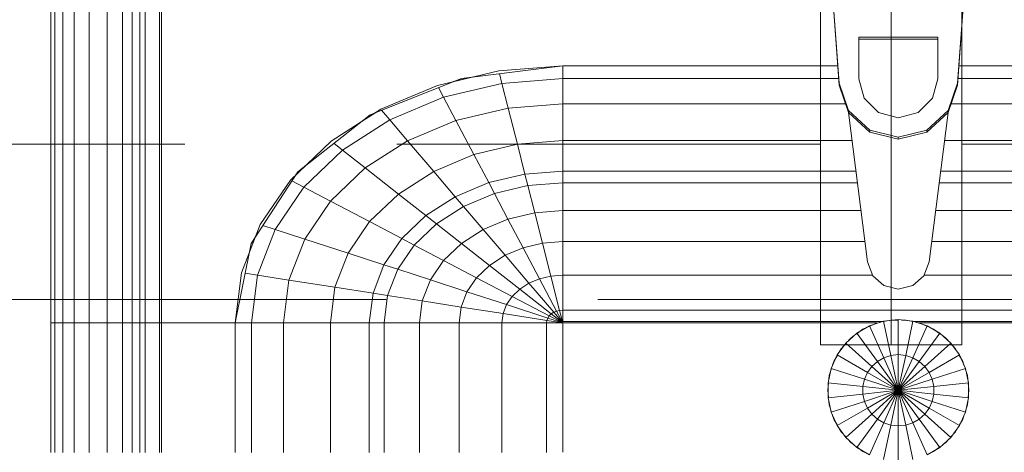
# Model space of a CAD drawing. Header units: millimetres. Extents: x -121 to 17420, y 1231 to 43130.
# Tile 11 of 57: x 7330 to 7678, y 42347 to 42500. Entities that reach past the tile are written whole.
import ezdxf

# ---------------------------------------------------------------- set-up
doc = ezdxf.new("R2010")
doc.units = ezdxf.units.MM
for name, pattern in [('ADSK_Осевая', [700, 500, -100, 0, -100]), ('ADSK_Скрыто', [300, 150, -150]), ('ADSK_Штриховая_ш3 п1_5', [225, 150, -75])]:
    doc.linetypes.add(name, pattern=pattern)
for name, color, linetype, lineweight in [('A-____-____-DIMS', 211, 'Continuous', 9), ('A-____-____-DIMS-50', 211, 'Continuous', 9), ('A-DETL-____-HDLN', 90, 'ADSK_Скрыто', 9), ('A-DETL-____-MBND', 5, 'ADSK_Штриховая_ш3 п1_5', 20), ('M-EQPM-____-OTLN', 50, 'Continuous', 20), ('P-PIPE-____-CNTR', 3, 'ADSK_Осевая', 20), ('P-PIPE-____-OTLN', 3, 'Continuous', 20)]:
    doc.layers.add(name, color=color, linetype=linetype, lineweight=lineweight)
doc.styles.add('GOST Common_1', font='GOST_Common.ttf', dxfattribs={"width": 0.9, "height": 125})
doc.dimstyles.new('ADSK_Основной_2_5_мм', dxfattribs={"dimscale": 304.8, "dimtxt": 0.412449, "dimasz": 0.328084, "dimexe": 0.246063, "dimexo": 0.000807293, "dimgap": 0.049213, "dimtad": 1, "dimdec": 0, "dimlfac": 304.8, "dimdsep": 46, "dimtxsty": 'GOST Common_1', "dimblk1": 'OBLIQUE', "dimblk2": 'OBLIQUE', "dimsah": 1, "dimcen": 0.09, "dimdle": 0.246063, "dimazin": 2, "dimtfac": 1, "dimtdec": 4, "dimtix": 1, "dimtmove": 0, "dimatfit": 3, "dimfxl": 1, "dimtvp": 1, "dimtolj": 1, "dimtzin": 0, "dimlwd": 20, "dimlwe": 20, "dimarcsym": 2})

# ---------------------------------------------------------------- blocks, each defined once
blk = doc.blocks.new('Прямая форма - 83 new-608916-В_Этаж 01_Канализация')
at = {"layer": 'M-EQPM-____-OTLN', "color": 9}
for p, q in [((-299.99, 0), (-299.99, -183.27)), ((-291.73, 0), (-291.73, -183.27)), ((-271.3, 0), (-271.3, -183.27)), ((-268.48, 0), (-268.48, -183.27)), ((-266.64, 0), (-266.64, -183.27)), ((-261.6, 0), (-261.6, -183.27)), ((-260.87, -183.24), (-260.87, 0)), ((-298.6, 0), (-298.6, -183.27)), ((-295.82, 0), (-295.82, -183.27)), ((-286.45, 0), (-286.45, -183.27)), ((-280.15, 0), (-280.15, -183.27)), ((-274.68, 0), (-274.68, -183.27)), ((-260.84, 0), (-260.84, -183.27)), ((-20.95, -98.41), (-23.89, -58.26)), ((-23.89, -59.01), (-20.95, -99.15)), ((20.95, -98.41), (23.89, -58.26)), ((23.89, -59.01), (20.95, -99.15)), ((-14, -82.11), (14, -82.11)), ((-14, -96.93), (-14, -82.11)), ((14, -82.86), (-14, -82.86)), ((14, -82.11), (14, -96.93)), ((-163.2, -99.24), (-141.45, -94.07)), ((-118.83, -92.28), (-154.66, -96.74)), ((-141.45, -94.07), (-118.83, -92.32)), ((-21.4, -92.28), (-118.83, -92.28)), ((-118.83, -92.32), (-21.39, -92.32)), ((-118.83, -96.84), (-118.83, -92.32)), ((-118.83, -92.32), (-118.83, -96.84)), ((21.39, -92.32), (118.83, -92.32)), ((118.83, -92.28), (21.4, -92.28)), ((-154.66, -96.74), (-186.98, -109.66)), ((-150.5, -96.22), (-157.58, -97.91)), ((-141.2, -95.06), (-140.32, -98.51)), ((-118.83, -96.84), (-140.32, -98.51)), ((-21.06, -96.84), (-118.83, -96.84)), ((-118.83, -105.76), (-118.83, -96.84)), ((-118.83, -96.84), (-118.83, -105.76)), ((-12.12, -103.8), (-14, -96.93)), ((14, -96.93), (12.12, -103.8)), ((118.83, -96.84), (21.06, -96.84)), ((-183.25, -107.65), (-163.2, -99.24)), ((-162.8, -99.99), (-160.99, -103.42)), ((-140.32, -98.51), (-160.99, -103.42)), ((-140.32, -98.51), (-138.11, -107.25)), ((-20.95, -99.15), (-20.95, -98.41)), ((-20.95, -98.41), (-17.66, -108.08)), ((-17.66, -108.83), (-20.95, -99.15)), ((17.66, -108.08), (20.95, -98.41)), ((20.95, -99.15), (17.66, -108.83)), ((20.95, -99.15), (20.95, -98.41)), ((-160.99, -103.42), (-180.04, -111.41)), ((-160.99, -103.42), (-156.64, -111.66)), ((-7, -108.84), (-12.12, -103.8)), ((12.12, -103.8), (7, -108.84)), ((-200.82, -118.96), (-183.25, -107.65)), ((-182.92, -108.03), (-180.04, -111.41)), ((-138.11, -107.25), (-156.64, -111.66)), ((-118.83, -105.76), (-138.11, -107.25)), ((-138.11, -107.25), (-134.86, -120.03)), ((-18.71, -105.76), (-118.83, -105.76)), ((-118.83, -118.79), (-118.83, -105.76)), ((-118.83, -105.76), (-118.83, -118.79)), ((118.83, -105.76), (18.71, -105.76)), ((-186.98, -109.66), (-212.64, -129.78)), ((-180.04, -111.41), (-196.74, -122.16)), ((-185.36, -109.01), (-189.8, -111.86)), ((-180.04, -111.41), (-173.73, -118.82)), ((-17.66, -108.08), (-10.06, -115.03)), ((-17.66, -108.83), (-17.66, -108.08)), ((-10.06, -115.78), (-17.66, -108.83)), ((-17.64, -108.83), (-10.91, -161.71)), ((0, -110.68), (-7, -108.84)), ((7, -108.84), (0, -110.68)), ((10.06, -115.03), (17.66, -108.08)), ((17.66, -108.83), (10.06, -115.78)), ((10.91, -161.71), (17.64, -108.83)), ((17.66, -108.83), (17.66, -108.08)), ((-156.64, -111.66), (-173.73, -118.82)), ((-156.64, -111.66), (-150.29, -123.7)), ((-10.06, -115.03), (0, -117.56)), ((-10.06, -115.78), (-10.06, -115.03)), ((0, -117.56), (10.06, -115.03)), ((10.06, -115.78), (10.06, -115.03)), ((0, -118.3), (-10.06, -115.78)), ((10.06, -115.78), (0, -118.3)), ((0, -118.3), (0, -117.56)), ((-215.24, -132.74), (-200.82, -118.96)), ((-199.83, -119.73), (-196.74, -122.16)), ((-173.73, -118.82), (-188.7, -128.46)), ((-173.73, -118.82), (-164.5, -129.66)), ((-134.86, -120.03), (-150.29, -123.7)), ((-118.83, -118.79), (-134.86, -120.03)), ((-134.86, -120.03), (-132.18, -130.59)), ((-16.37, -118.79), (-118.83, -118.79)), ((-118.83, -129.56), (-118.83, -118.79)), ((-118.83, -118.79), (-118.83, -129.56)), ((118.83, -118.79), (16.37, -118.79)), ((-196.74, -122.16), (-210.44, -135.26)), ((-196.74, -122.16), (-188.7, -128.46)), ((-150.29, -123.7), (-164.5, -129.66)), ((-150.29, -123.7), (-145.03, -133.65)), ((-209.86, -127.6), (-213.45, -131.03)), ((-188.7, -128.46), (-200.99, -140.21)), ((-188.7, -128.46), (-176.96, -137.68)), ((-212.64, -129.78), (-229.11, -155.13)), ((-164.5, -129.66), (-176.96, -137.68)), ((-164.5, -129.66), (-156.87, -138.61)), ((-132.18, -130.59), (-145.03, -133.65)), ((-118.83, -129.56), (-132.18, -130.59)), ((-132.18, -130.59), (-131.15, -134.66)), ((-15, -129.56), (-118.83, -129.56)), ((-118.83, -133.71), (-118.83, -129.56)), ((-118.83, -129.56), (-118.83, -133.71)), ((118.83, -129.56), (15, -129.56)), ((-225.96, -148.47), (-215.24, -132.74)), ((-210.44, -135.26), (-220.62, -150.2)), ((-214.73, -133.01), (-210.44, -135.26)), ((-210.44, -135.26), (-200.99, -140.21)), ((-145.03, -133.65), (-156.87, -138.61)), ((-145.03, -133.65), (-143.01, -137.48)), ((-131.15, -134.66), (-143.01, -137.48)), ((-118.83, -133.71), (-131.15, -134.66)), ((-131.15, -134.66), (-128.72, -144.27)), ((-14.47, -133.71), (-118.83, -133.71)), ((-118.83, -143.5), (-118.83, -133.71)), ((-118.83, -133.71), (-118.83, -143.5)), ((118.83, -133.71), (14.47, -133.71)), ((-176.96, -137.68), (-187.18, -147.45)), ((-176.96, -137.68), (-167.24, -145.29)), ((-156.87, -138.61), (-167.24, -145.29)), ((-156.87, -138.61), (-153.93, -142.06)), ((-143.01, -137.48), (-153.93, -142.06)), ((-143.01, -137.48), (-138.23, -146.53)), ((-200.99, -140.21), (-210.13, -153.61)), ((-200.99, -140.21), (-187.18, -147.45)), ((-153.93, -142.06), (-163.51, -148.22)), ((-153.93, -142.06), (-146.99, -150.2)), ((-167.24, -145.29), (-175.76, -153.43)), ((-167.24, -145.29), (-163.51, -148.22)), ((-128.72, -144.27), (-138.23, -146.53)), ((-118.83, -143.5), (-128.72, -144.27)), ((-128.72, -144.27), (-125.98, -155.06)), ((-13.23, -143.5), (-118.83, -143.5)), ((-118.83, -154.51), (-118.83, -143.5)), ((-118.83, -143.5), (-118.83, -154.51)), ((118.83, -143.5), (13.23, -143.5)), ((-232.55, -165.53), (-225.96, -148.47)), ((-224.98, -148.78), (-220.62, -150.2)), ((-187.18, -147.45), (-194.78, -158.6)), ((-187.18, -147.45), (-175.76, -153.43)), ((-163.51, -148.22), (-171.37, -155.74)), ((-163.51, -148.22), (-154.68, -155.15)), ((-138.23, -146.53), (-146.99, -150.2)), ((-138.23, -146.53), (-132.86, -156.7)), ((-227.69, -152.95), (-229.73, -158.23)), ((-220.62, -150.2), (-226.89, -166.41)), ((-220.62, -150.2), (-210.13, -153.61)), ((-146.99, -150.2), (-154.68, -155.15)), ((-146.99, -150.2), (-139.2, -159.35)), ((-229.11, -155.13), (-234.78, -183.24)), ((-210.13, -153.61), (-215.75, -168.15)), ((-210.13, -153.61), (-194.78, -158.6)), ((-175.76, -153.43), (-182.09, -162.72)), ((-171.37, -155.74), (-177.21, -164.3)), ((-175.76, -153.43), (-171.37, -155.74)), ((-171.37, -155.74), (-160.98, -161.18)), ((-154.68, -155.15), (-160.98, -161.18)), ((-154.68, -155.15), (-144.76, -162.93)), ((-132.86, -156.7), (-139.2, -159.35)), ((-125.98, -155.06), (-132.86, -156.7)), ((-132.86, -156.7), (-127.07, -167.67)), ((-118.83, -154.51), (-125.98, -155.06)), ((-125.98, -155.06), (-123.03, -166.71)), ((-11.83, -154.51), (-118.83, -154.51)), ((-118.83, -166.38), (-118.83, -154.51)), ((-118.83, -154.51), (-118.83, -166.38)), ((118.83, -154.51), (11.83, -154.51)), ((-194.78, -158.6), (-199.45, -170.69)), ((-194.78, -158.6), (-182.09, -162.72)), ((-139.2, -159.35), (-144.76, -162.93)), ((-139.2, -159.35), (-130.79, -169.23)), ((-182.09, -162.72), (-185.98, -172.79)), ((-182.09, -162.72), (-177.21, -164.3)), ((-160.98, -161.18), (-165.67, -168.05)), ((-160.98, -161.18), (-149.32, -167.29)), ((-144.76, -162.93), (-149.32, -167.29)), ((-144.76, -162.93), (-134.05, -171.33)), ((-10.91, -161.71), (-9.03, -166.6)), ((9.03, -166.6), (10.91, -161.71)), ((-234.78, -183.27), (-232.55, -165.53)), ((-231.25, -165.73), (-226.89, -166.41)), ((-226.89, -166.41), (-229.01, -183.27)), ((-226.89, -166.41), (-215.75, -168.15)), ((-177.21, -164.3), (-180.8, -173.6)), ((-177.21, -164.3), (-165.67, -168.05)), ((-149.32, -167.29), (-152.71, -172.26)), ((-149.32, -167.29), (-136.73, -173.89)), ((-123.03, -166.71), (-127.07, -167.67)), ((-118.83, -166.38), (-123.03, -166.71)), ((-123.03, -166.71), (-119.94, -178.86)), ((-9.11, -166.38), (-118.83, -166.38)), ((-118.83, -178.78), (-118.83, -166.38)), ((-118.83, -166.38), (-118.83, -178.78)), ((-9.03, -166.6), (-5.09, -170.07)), ((5.09, -170.07), (9.03, -166.6)), ((118.83, -166.38), (9.11, -166.38)), ((-215.75, -168.15), (-217.65, -183.27)), ((-215.75, -168.15), (-199.45, -170.69)), ((-199.45, -170.69), (-201.03, -183.27)), ((-199.45, -170.69), (-185.98, -172.79)), ((-165.67, -168.05), (-168.55, -175.51)), ((-165.67, -168.05), (-152.71, -172.26)), ((-130.79, -169.23), (-134.05, -171.33)), ((-127.07, -167.67), (-130.79, -169.23)), ((-130.79, -169.23), (-122.01, -179.53)), ((-127.07, -167.67), (-121.02, -179.12)), ((-5.09, -170.07), (0, -171.32)), ((0, -171.32), (5.09, -170.07)), ((-185.98, -172.79), (-187.3, -183.27)), ((-185.98, -172.79), (-180.8, -173.6)), ((-180.8, -173.6), (-182.02, -183.27)), ((-180.8, -173.6), (-168.55, -175.51)), ((-152.71, -172.26), (-154.8, -177.66)), ((-152.71, -172.26), (-138.72, -176.81)), ((-136.73, -173.89), (-138.72, -176.81)), ((-134.05, -171.33), (-136.73, -173.89)), ((-136.73, -173.89), (-123.59, -180.77)), ((-134.05, -171.33), (-122.88, -180.09)), ((-168.55, -175.51), (-169.53, -183.27)), ((-168.55, -175.51), (-154.8, -177.66)), ((-154.8, -177.66), (-155.5, -183.27)), ((-154.8, -177.66), (-139.94, -179.98)), ((-138.72, -176.81), (-139.94, -179.98)), ((-138.72, -176.81), (-124.12, -181.55)), ((-139.94, -179.98), (-140.36, -183.27)), ((-139.94, -179.98), (-124.45, -182.4)), ((-123.59, -180.77), (-124.12, -181.55)), ((-122.88, -180.09), (-123.59, -180.77)), ((-123.59, -180.77), (-118.83, -183.27)), ((-122.01, -179.53), (-122.88, -180.09)), ((-122.88, -180.09), (-118.83, -183.27)), ((-121.02, -179.12), (-122.01, -179.53)), ((-122.01, -179.53), (-118.83, -183.27)), ((-119.94, -178.86), (-121.02, -179.12)), ((-121.02, -179.12), (-118.83, -183.27)), ((-118.83, -178.78), (-119.94, -178.86)), ((-119.94, -178.86), (-118.83, -183.27)), ((118.83, -178.78), (-118.83, -178.78)), ((-118.83, -182.73), (-118.83, -178.78)), ((-118.83, -178.78), (-118.83, -182.73)), ((-298.6, -183.27), (-299.99, -183.27)), ((-299.99, -183.27), (-299.99, -229.09)), ((-299.99, -183.27), (-298.6, -183.27)), ((-295.82, -183.27), (-298.6, -183.27)), ((-298.6, -183.27), (-298.6, -229.09)), ((-298.6, -183.27), (-295.82, -183.27)), ((-291.73, -183.27), (-295.82, -183.27)), ((-295.82, -183.27), (-295.82, -229.09)), ((-295.82, -183.27), (-291.73, -183.27)), ((-286.45, -183.27), (-291.73, -183.27)), ((-291.73, -183.27), (-291.73, -229.09)), ((-291.73, -183.27), (-286.45, -183.27)), ((-280.15, -183.27), (-286.45, -183.27)), ((-286.45, -183.27), (-286.45, -229.09)), ((-286.45, -183.27), (-280.15, -183.27)), ((-276.59, -183.27), (-280.15, -183.27)), ((-280.15, -183.27), (-280.15, -229.09)), ((-280.15, -183.27), (-276.59, -183.27)), ((-274.68, -183.27), (-276.59, -183.27)), ((-276.59, -183.27), (-274.68, -183.27)), ((-271.3, -183.27), (-274.68, -183.27)), ((-274.68, -183.27), (-274.68, -229.09)), ((-274.68, -183.27), (-271.3, -183.27)), ((-268.48, -183.27), (-271.3, -183.27)), ((-271.3, -183.27), (-271.3, -229.09)), ((-271.3, -183.27), (-268.48, -183.27)), ((-266.64, -183.27), (-268.48, -183.27)), ((-268.48, -183.27), (-268.48, -229.09)), ((-268.48, -183.27), (-266.64, -183.27)), ((-261.6, -183.27), (-266.64, -183.27)), ((-266.64, -183.27), (-266.64, -229.09)), ((-266.64, -183.27), (-261.6, -183.27)), ((-260.87, -183.27), (-261.6, -183.27)), ((-261.6, -183.27), (-261.6, -229.09)), ((-261.6, -183.27), (-260.87, -183.27)), ((-234.78, -183.24), (-260.84, -183.24)), ((-260.84, -183.27), (-260.84, -229.09)), ((-260.84, -183.27), (-234.78, -183.27)), ((-234.78, -183.27), (-234.78, -229.09)), ((-234.78, -183.27), (-229.01, -183.27)), ((-229.01, -183.27), (-234.78, -183.27)), ((-229.01, -183.27), (-229.01, -229.09)), ((-229.01, -183.27), (-217.65, -183.27)), ((-217.65, -183.27), (-229.01, -183.27)), ((-217.65, -183.27), (-217.65, -229.09)), ((-217.65, -183.27), (-201.03, -183.27)), ((-201.03, -183.27), (-217.65, -183.27)), ((-201.03, -183.27), (-201.03, -229.09)), ((-201.03, -183.27), (-187.3, -183.27)), ((-187.3, -183.27), (-201.03, -183.27)), ((-187.3, -183.27), (-187.3, -229.09)), ((-187.3, -183.27), (-182.02, -183.27)), ((-182.02, -183.27), (-187.3, -183.27)), ((-182.02, -183.27), (-182.02, -229.09)), ((-182.02, -183.27), (-169.53, -183.27)), ((-169.53, -183.27), (-182.02, -183.27)), ((-169.53, -183.27), (-169.53, -229.09)), ((-169.53, -183.27), (-155.5, -183.27)), ((-155.5, -183.27), (-169.53, -183.27)), ((-155.5, -183.27), (-155.5, -229.09)), ((-155.5, -183.27), (-140.36, -183.27)), ((-140.36, -183.27), (-155.5, -183.27)), ((-140.36, -183.27), (-140.36, -229.09)), ((-140.36, -183.27), (-124.56, -183.27)), ((-124.56, -183.27), (-140.36, -183.27)), ((-124.45, -182.4), (-124.56, -183.27)), ((-124.56, -183.27), (-124.56, -229.09)), ((-124.56, -183.27), (-118.83, -183.27)), ((-118.83, -183.27), (-124.56, -183.27)), ((-124.12, -181.55), (-124.45, -182.4)), ((-124.45, -182.4), (-118.83, -183.27)), ((-124.12, -181.55), (-118.83, -183.27)), ((-118.83, -182.73), (-5.2, -182.73)), ((-118.83, -183.27), (-118.83, -229.07)), ((-7.59, -183.27), (-118.83, -183.27)), ((-118.83, -229.07), (-118.83, -183.27)), ((-10.17, -184.3), (-14.69, -186.91)), ((-5.2, -182.68), (-10.17, -184.3)), ((-10.17, -184.3), (-5.13, -195.6)), ((-10.11, -184.42), (-7.73, -183.36)), ((-7.73, -183.36), (-6.44, -183.09)), ((0, -182.13), (-5.2, -182.68)), ((-5.2, -182.68), (-2.62, -194.79)), ((-5.17, -182.82), (-2.61, -182.27)), ((-2.61, -182.27), (0, -182.27)), ((5.2, -182.68), (0, -182.13)), ((0, -182.13), (0, -194.51)), ((1.3, -182.27), (2.61, -182.27)), ((2.61, -182.27), (5.17, -182.82)), ((2.62, -194.79), (5.2, -182.68)), ((5.13, -195.6), (10.17, -184.3)), ((10.17, -184.3), (5.2, -182.68)), ((5.34, -182.73), (118.83, -182.73)), ((6.44, -183.09), (7.73, -183.36)), ((118.83, -183.27), (7.32, -183.27)), ((7.73, -183.36), (10.11, -184.42)), ((14.69, -186.91), (10.17, -184.3)), ((-14.69, -186.91), (-18.58, -190.41)), ((-16.73, -188.56), (-15.67, -187.79)), ((-14.69, -186.91), (-7.42, -196.92)), ((-14.61, -187.02), (-12.5, -185.48)), ((-12.5, -185.48), (-11.3, -184.95)), ((7.42, -196.92), (14.69, -186.91)), ((11.3, -184.95), (12.5, -185.48)), ((12.5, -185.48), (14.61, -187.02)), ((18.58, -190.41), (14.69, -186.91)), ((15.67, -187.79), (16.73, -188.56)), ((-18.58, -190.41), (-21.65, -194.63)), ((-20.23, -192.44), (-18.48, -190.5)), ((-18.58, -190.41), (-9.38, -198.69)), ((-17.6, -189.53), (-16.73, -188.56)), ((9.38, -198.69), (18.58, -190.41)), ((16.73, -188.56), (17.6, -189.53)), ((18.48, -190.5), (20.23, -192.44)), ((21.65, -194.63), (18.58, -190.41)), ((-21.65, -194.63), (-23.78, -199.41)), ((-22.84, -196.97), (-21.53, -194.7)), ((-21.65, -194.63), (-10.93, -200.82)), ((-20.88, -193.58), (-20.23, -192.44)), ((-2.62, -194.79), (-5.13, -195.6)), ((0, -194.51), (-2.62, -194.79)), ((-2.62, -194.79), (0, -207.13)), ((2.62, -194.79), (0, -194.51)), ((0, -194.51), (0, -207.13)), ((0, -207.13), (2.62, -194.79)), ((5.13, -195.6), (2.62, -194.79)), ((10.93, -200.82), (21.65, -194.63)), ((20.23, -192.44), (20.88, -193.58)), ((21.53, -194.7), (22.84, -196.97)), ((23.78, -199.41), (21.65, -194.63)), ((-23.24, -198.21), (-22.84, -196.97)), ((-9.38, -198.69), (-10.93, -200.82)), ((-7.42, -196.92), (-9.38, -198.69)), ((-9.38, -198.69), (0, -207.13)), ((-5.13, -195.6), (-7.42, -196.92)), ((-7.42, -196.92), (0, -207.13)), ((-5.13, -195.6), (0, -207.13)), ((0, -207.13), (5.13, -195.6)), ((0, -207.13), (7.42, -196.92)), ((0, -207.13), (9.38, -198.69)), ((7.42, -196.92), (5.13, -195.6)), ((9.38, -198.69), (7.42, -196.92)), ((10.93, -200.82), (9.38, -198.69)), ((22.84, -196.97), (23.24, -198.21)), ((-23.78, -199.41), (-24.86, -204.52)), ((-24.59, -203.24), (-24.45, -201.94)), ((-24.45, -201.94), (-23.65, -199.45)), ((-23.78, -199.41), (-12, -203.23)), ((-10.93, -200.82), (-12, -203.23)), ((-10.93, -200.82), (0, -207.13)), ((0, -207.13), (10.93, -200.82)), ((12, -203.23), (10.93, -200.82)), ((12, -203.23), (23.78, -199.41)), ((23.65, -199.45), (24.45, -201.94)), ((24.86, -204.52), (23.78, -199.41)), ((24.45, -201.94), (24.59, -203.24)), ((-25, -207.13), (-24.73, -204.54)), ((-24.86, -204.52), (-12.55, -205.82)), ((-24.86, -204.52), (-24.86, -209.75)), ((-12, -203.23), (-12.55, -205.82)), ((-12, -203.23), (0, -207.13)), ((0, -207.13), (12, -203.23)), ((12.55, -205.82), (12, -203.23)), ((12.55, -205.82), (24.86, -204.52)), ((24.73, -204.54), (25, -207.13)), ((24.86, -209.75), (24.86, -204.52)), ((-24.73, -209.73), (-25, -207.13)), ((-24.86, -209.75), (-12.55, -208.45)), ((-12.55, -205.82), (0, -207.13)), ((-12.55, -205.82), (-12.55, -208.45)), ((-12.55, -208.45), (0, -207.13)), ((-12.55, -208.45), (-12, -211.04)), ((-12, -211.04), (0, -207.13)), ((-10.93, -213.45), (0, -207.13)), ((-9.38, -215.58), (0, -207.13)), ((-7.42, -217.35), (0, -207.13)), ((-5.13, -218.67), (0, -207.13)), ((-2.62, -219.48), (0, -207.13)), ((0, -207.13), (12.55, -205.82)), ((0, -207.13), (12.55, -208.45)), ((0, -207.13), (12, -211.04)), ((0, -207.13), (10.93, -213.45)), ((0, -207.13), (9.38, -215.58)), ((0, -207.13), (7.42, -217.35)), ((0, -207.13), (5.13, -218.67)), ((0, -207.13), (2.62, -219.48)), ((0, -207.13), (0, -219.76)), ((12, -211.04), (12.55, -208.45)), ((12.55, -208.45), (12.55, -205.82)), ((12.55, -208.45), (24.86, -209.75)), ((25, -207.13), (24.73, -209.73)), ((-24.86, -209.75), (-23.78, -214.86)), ((-24.45, -212.33), (-24.59, -211.03)), ((-23.65, -214.82), (-24.45, -212.33)), ((-23.78, -214.86), (-12, -211.04)), ((-12, -211.04), (-10.93, -213.45)), ((10.93, -213.45), (12, -211.04)), ((12, -211.04), (23.78, -214.86)), ((24.45, -212.33), (23.65, -214.82)), ((23.78, -214.86), (24.86, -209.75)), ((24.59, -211.03), (24.45, -212.33)), ((-23.78, -214.86), (-21.65, -219.63)), ((-22.84, -217.3), (-23.24, -216.06)), ((-21.65, -219.63), (-10.93, -213.45)), ((-18.58, -223.86), (-9.38, -215.58)), ((-10.93, -213.45), (-9.38, -215.58)), ((-9.38, -215.58), (-7.42, -217.35)), ((7.42, -217.35), (9.38, -215.58)), ((9.38, -215.58), (10.93, -213.45)), ((9.38, -215.58), (18.58, -223.86)), ((10.93, -213.45), (21.65, -219.63)), ((21.65, -219.63), (23.78, -214.86)), ((23.24, -216.06), (22.84, -217.3)), ((-21.53, -219.57), (-22.84, -217.3)), ((-14.69, -227.36), (-7.42, -217.35)), ((-10.17, -229.97), (-5.13, -218.67)), ((-7.42, -217.35), (-5.13, -218.67)), ((-5.2, -231.59), (-2.62, -219.48)), ((-5.13, -218.67), (-2.62, -219.48)), ((-2.62, -219.48), (0, -219.76)), ((0, -219.76), (2.62, -219.48)), ((2.62, -219.48), (5.13, -218.67)), ((2.62, -219.48), (5.2, -231.59)), ((5.13, -218.67), (7.42, -217.35)), ((5.13, -218.67), (10.17, -229.97)), ((7.42, -217.35), (14.69, -227.36)), ((22.84, -217.3), (21.53, -219.57)), ((-21.65, -219.63), (-18.58, -223.86)), ((-20.23, -221.83), (-20.88, -220.69)), ((-18.48, -223.77), (-20.23, -221.83)), ((0, -219.76), (0, -232.13)), ((20.23, -221.83), (18.48, -223.77)), ((18.58, -223.86), (21.65, -219.63)), ((20.88, -220.69), (20.23, -221.83)), ((-18.58, -223.86), (-14.69, -227.36)), ((-16.73, -225.71), (-18.01, -224.29)), ((-15.67, -226.48), (-16.73, -225.71)), ((14.69, -227.36), (18.58, -223.86)), ((16.73, -225.71), (15.67, -226.48)), ((18.01, -224.29), (16.73, -225.71)), ((-14.69, -227.36), (-10.17, -229.97)), ((-12.5, -228.79), (-14.61, -227.25)), ((-11.3, -229.32), (-12.5, -228.79)), ((10.17, -229.97), (14.69, -227.36)), ((12.5, -228.79), (11.3, -229.32)), ((14.61, -227.25), (12.5, -228.79))]:
    blk.add_line(p, q, dxfattribs=at)
blk = doc.blocks.new('Прямая форма - FU - 054-608917-В_Этаж 01_Канализация')
blk.add_blockref('Прямая форма - 83 new-608916-В_Этаж 01_Канализация', (0, 0))
blk = doc.blocks.new('83 new_ifc_RVT-1-В_Этаж 01_Канализация')
at = {"layer": 'M-EQPM-____-OTLN', "color": 9, "lineweight": 20}
blk.add_blockref('Прямая форма - FU - 054-608917-В_Этаж 01_Канализация', (21787.83, 42575.83), dxfattribs=at)
blk = doc.blocks.new('DIMBLOCK2-В_Этаж 01_Канализация')
at = {"layer": 'A-____-____-DIMS-50', "lineweight": 20}
for p, q in [((7638.38, 41865.82), (7638.38, 42309.74)), ((6963.38, 41865.82), (6963.38, 41940.82)), ((6888.38, 41865.82), (7713.38, 41865.82)), ((6963.38, 41865.82), (6963.38, 41861.53)), ((7638.38, 41865.82), (7638.38, 41790.82))]:
    blk.add_line(p, q, dxfattribs=at)
at = {"layer": 'A-____-____-DIMS-50', "lineweight": 40}
for p, q in [((6963.38, 41865.82), (7013.38, 41915.82)), ((7638.38, 41865.82), (7688.38, 41915.82)), ((6963.38, 41865.82), (6913.38, 41815.82)), ((7638.38, 41865.82), (7588.38, 41815.82))]:
    blk.add_line(p, q, dxfattribs=at)
at = {"layer": 'A-____-____-DIMS-50', "color": 0, "lineweight": 20, "insert": (7182.62, 42044.17), "char_height": 125, "width": 283.8162, "attachment_point": 1, "line_spacing_factor": 1.022761, "style": 'GOST Common_1'}
blk.add_mtext('675', dxfattribs=at)
blk = doc.blocks.new('_Oblique')
at = {"color": 0, "linetype": 'ByBlock', "lineweight": -2}
blk.add_line((-0.5, -0.5), (0.5, 0.5), dxfattribs=at)

msp = doc.modelspace()

# ---------------------------------------------------------------- linework, layer by layer
at = {"layer": 'A-DETL-____-HDLN', "color": 12}
msp.add_line((7613.5146, 42400.8309), (7663.3277, 42400.8309), dxfattribs=at)
at = {"layer": 'A-DETL-____-MBND', "color": 22}
for p, q in [((7613.3773, 42455.8309), (5959.5693, 42455.8309)), ((7756.9826, 42455.8309), (7663.3773, 42455.8309)), ((5959.5693, 42400.8309), (7613.465, 42400.8309)), ((7663.3773, 42400.8309), (8301.5163, 42400.8309))]:
    msp.add_line(p, q, dxfattribs=at)
at = {"layer": 'P-PIPE-____-CNTR', "color": 22}
msp.add_line((7638.3773, 42384.744), (7638.3773, 42540.994), dxfattribs=at)
at = {"layer": 'P-PIPE-____-OTLN', "color": 22}
for p, q in [((7613.3773, 42540.994), (7613.3773, 42384.744)), ((7663.3773, 42384.744), (7663.3773, 42540.994)), ((7613.3773, 42384.744), (7663.3773, 42384.744))]:
    msp.add_line(p, q, dxfattribs=at)

# ---------------------------------------------------------------- block references
at = {"lineweight": 9}
msp.add_blockref('83 new_ifc_RVT-1-В_Этаж 01_Канализация', (-14146.9061, 0), dxfattribs=at)

# ---------------------------------------------------------------- dimensions: what is measured, and where the dimension line sits
at = {"layer": 'A-____-____-DIMS', "lineweight": 20}
dim = msp.add_linear_dim(base=(7638.3773, 41865.8161), p1=(6963.3773, 41936.5268), p2=(7638.3773, 42384.744), dimstyle='ADSK_Основной_2_5_мм', override={"dimpost": '<>', "dimfxl": 810.261463}, dxfattribs=at)
dim.commit()
dim.dimension.update_dxf_attribs({"geometry": 'DIMBLOCK2-В_Этаж 01_Канализация', "text_midpoint": (7300.8773, 41943.3161)})

doc.saveas('drawing.dxf')
